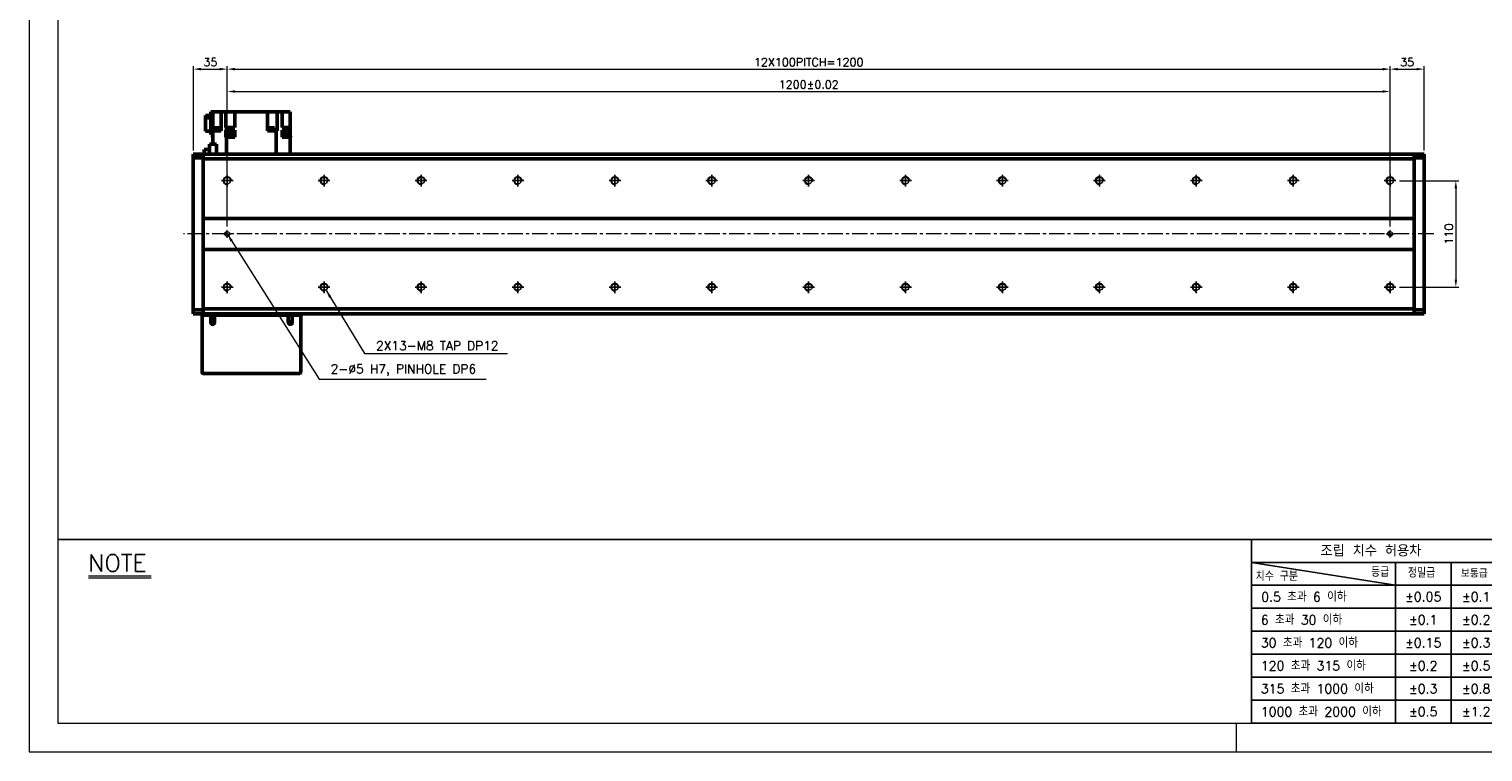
# Model space of a CAD drawing. Header units: millimetres. Extents: x 46547 to 49038, y 6223 to 10291.
# Tile 1 of 5: x 46547 to 48047, y 8529 to 9275. Entities that reach past the tile are written whole.
import ezdxf

# ---------------------------------------------------------------- set-up
doc = ezdxf.new("R2010")
doc.units = ezdxf.units.MM
doc.header["$LTSCALE"] = 0.5
doc.linetypes.add('CENTER', pattern=[50.8, 31.75, -6.35, 6.35, -6.35])
doc.layers.get('0').update_dxf_attribs({"lineweight": 20})
for name, color, linetype, lineweight in [('1', 1, 'CENTER', 13), ('4', 4, 'Continuous', 13), ('외형선(ISO)', 7, 'Continuous', 50)]:
    doc.layers.add(name, color=color, linetype=linetype, lineweight=lineweight)
for name, color, linetype in [('3', 3, 'Continuous'), ('C', 1, 'CENTER'), ('DIM', 4, 'Continuous')]:
    doc.layers.add(name, color=color, linetype=linetype)
doc.styles.add('DSR TEXT', font='romans.shx', dxfattribs={"bigfont": 'whgtxt.shx'})
doc.styles.get("Standard").update_dxf_attribs({"font": 'romans.shx', "bigfont": 'whgtxt.shx'})
doc.dimstyles.new('DSR', dxfattribs={"dimscale": 2, "dimtxt": 3, "dimasz": 3, "dimexe": 0.5, "dimexo": 0.5, "dimgap": 0.5, "dimtad": 1, "dimdsep": 46, "dimtxsty": 'Standard', "dimcen": 2.5, "dimclrd": 4, "dimclre": 4, "dimclrt": 2, "dimadec": 0, "dimazin": 2, "dimtfac": 1, "dimtmove": 0, "dimatfit": 3, "dimfxl": 0, "dimlwd": -1, "dimlwe": -1, "dimarcsym": 0})

# ---------------------------------------------------------------- blocks, each defined once
blk = doc.blocks.new('A$C13F00394')
for p, q in [((-202.34, 25.67), (-191.42, 25.67)), ((-202.34, 25.3), (-191.42, 25.3))]:
    blk.add_line(p, q)
at = {"layer": '3'}
for p, q in [((0, 32), (-207.68, 32)), ((0, 32), (202.32, 32)), ((0, 32), (0, 0)), ((0, 28), (25, 24)), ((43.43, 28), (0, 28)), ((25, 28), (25, 0)), ((34.7, 28), (34.7, 0)), ((43.43, 24), (0, 24)), ((43.43, 20), (0, 20)), ((43.43, 16), (0, 16)), ((0, 12), (129.32, 12)), ((43.43, 8), (0, 8)), ((43.43, 4), (0, 4)), ((0, 0), (202.32, 0))]:
    blk.add_line(p, q, dxfattribs=at)
at = {"color": 0, "style": 'DSR TEXT'}
for s, height, p in [('조립 치수 허용차', 2, (11.97, 29.02)), ('치수 구분', 1.5, (0.69, 24.78)), ('등급', 1.5, (20.77, 25.52)), ('정밀급', 1.5, (27.18, 25.37)), ('보통급', 1.3, (36.41, 25.38)), (' 0.5 초과 6 이하', 1.6, (0.56, 21.19)), (' 6 초과 30 이하', 1.6, (0.49, 17.19)), (' 30 초과 120 이하', 1.6, (0.49, 13.19)), (' 120 초과 315 이하', 1.6, (0.49, 9.19)), (' 315 초과 1000 이하', 1.6, (0.49, 5.19)), (' 1000 초과 2000 이하', 1.6, (0.49, 1.19))]:
    blk.add_text(s, height=height, dxfattribs=at).set_placement(p)
at = {"color": 0, "char_height": 1.6, "attachment_point": 5, "style": 'DSR TEXT'}
for s, insert in [('%%P0.05', (29.85, 22)), ('%%P0.1', (39.07, 22)), ('%%P0.1', (29.85, 18)), ('%%P0.2', (39.07, 18)), ('%%P0.15', (29.85, 14)), ('%%P0.3', (39.07, 14)), ('%%P0.2', (29.85, 10)), ('%%P0.5', (39.07, 10)), ('%%P0.3', (29.85, 6)), ('%%P0.8', (39.07, 6)), ('%%P0.5', (29.85, 2)), ('%%P1.2', (39.07, 2))]:
    blk.add_mtext(s, dxfattribs=dict(at, insert=insert))
at = {"layer": '4', "color": 0, "style": 'DSR TEXT'}
blk.add_text('NOTE', height=3, dxfattribs=at).set_placement((-202.39, 26.38))
blk = doc.blocks.new('A$C1C1952E1')
at = {"color": 1}
blk.add_lwpolyline([(0, 0), (420, 0), (420, 297), (0, 297)], close=True, dxfattribs=at)
at = {"color": 3}
blk.add_lwpolyline([(5, 5), (415, 5), (415, 292), (5, 292)], close=True, dxfattribs=at)
blk = doc.blocks.new('A$C33E56CC6')
h = blk.add_hatch()
h.set_pattern_fill('ANSI31', color=256, style=0)
h.set_pattern_definition([(45, (-7065.45672, -6508.5399), (-0.0883883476, 0.0883883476), [])])
h.paths.add_polyline_path([(4, 6.5, 0.414214), (1.5, 4), (4, 4)])
h.paths.add_polyline_path([(6.5, 4), (4, 4), (4, 1.5, 0.414214)])
blk.add_circle((4, 4), 2.5)
at = {"layer": '1'}
for p, q in [((0, 4), (8, 4)), ((4, 0), (4, 8))]:
    blk.add_line(p, q, dxfattribs=at)
blk = doc.blocks.new('tap8')
blk.add_circle((0, 0), 3.4)
at = {"layer": 'C', "color": 1, "linetype": 'CENTER'}
for p, q in [((-6, 0), (6, 0)), ((0, -6), (0, 6))]:
    blk.add_line(p, q, dxfattribs=at)
at = {"layer": 'DIM', "color": 3}
blk.add_arc((0, 0), 4, 263.8455, 189.4314, dxfattribs=at)
blk = doc.blocks.new('*D112')
at = {"color": 1, "linetype": 'ByBlock'}
for p, q in [((47960.8, 9118.8), (48022, 9118.8)), ((48019, 9111), (48019, 9016.6)), ((47960.8, 9008.8), (48022, 9008.8))]:
    blk.add_line(p, q, dxfattribs=at)
at = {"color": 1}
for points in [[(48017.7, 9111), (48020.3, 9111), (48019, 9118.8)], [(48017.7, 9016.6), (48020.3, 9016.6), (48019, 9008.8)]]:
    blk.add_solid(points, dxfattribs=at)
at = {"layer": 'Defpoints', "color": 0}
for p in [(47957.2, 9118.8), (47957.2, 9008.8), (48019, 9008.8)]:
    blk.add_point(p, dxfattribs=at)
at = {"color": 3, "insert": (48011.8, 9063.8), "char_height": 8.4, "attachment_point": 5, "rotation": 90, "style": 'DSR TEXT'}
blk.add_mtext('110', dxfattribs=at)
blk = doc.blocks.new('*D113')
at = {"color": 1, "linetype": 'ByBlock'}
for p, q in [((46716.2, 9149.9), (46716.2, 9237)), ((46724, 9234), (46743.4, 9234)), ((46751.2, 9128.5), (46751.2, 9237))]:
    blk.add_line(p, q, dxfattribs=at)
at = {"color": 1}
for points in [[(46724, 9235.3), (46724, 9232.7), (46716.2, 9234)], [(46743.4, 9235.3), (46743.4, 9232.7), (46751.2, 9234)]]:
    blk.add_solid(points, dxfattribs=at)
at = {"layer": 'Defpoints', "color": 0}
for p in [(46751.2, 9234), (46716.2, 9146.3), (46751.2, 9124.9)]:
    blk.add_point(p, dxfattribs=at)
at = {"color": 3, "insert": (46733.7, 9241.2), "char_height": 8.4, "attachment_point": 5, "style": 'DSR TEXT'}
blk.add_mtext('35', dxfattribs=at)
blk = doc.blocks.new('*D114')
at = {"color": 1, "linetype": 'ByBlock'}
for p, q in [((46751.2, 9128.5), (46751.2, 9237)), ((46759, 9234), (47943.4, 9234)), ((47951.2, 9128.5), (47951.2, 9237))]:
    blk.add_line(p, q, dxfattribs=at)
at = {"color": 1}
for points in [[(46759, 9235.3), (46759, 9232.7), (46751.2, 9234)], [(47943.4, 9235.3), (47943.4, 9232.7), (47951.2, 9234)]]:
    blk.add_solid(points, dxfattribs=at)
at = {"layer": 'Defpoints', "color": 0}
for p in [(47951.2, 9234), (46751.2, 9124.9), (47951.2, 9124.9)]:
    blk.add_point(p, dxfattribs=at)
at = {"color": 3, "insert": (47351.2, 9241.2), "char_height": 8.4, "attachment_point": 5, "style": 'DSR TEXT'}
blk.add_mtext('12X100PITCH=1200', dxfattribs=at)
blk = doc.blocks.new('*D115')
at = {"color": 1, "linetype": 'ByBlock'}
for p, q in [((47951.2, 9128.5), (47951.2, 9237)), ((47959, 9234), (47978.4, 9234)), ((47986.2, 9149.9), (47986.2, 9237))]:
    blk.add_line(p, q, dxfattribs=at)
at = {"color": 1}
for points in [[(47959, 9235.3), (47959, 9232.7), (47951.2, 9234)], [(47978.4, 9235.3), (47978.4, 9232.7), (47986.2, 9234)]]:
    blk.add_solid(points, dxfattribs=at)
at = {"layer": 'Defpoints', "color": 0}
for p in [(47986.2, 9234), (47986.2, 9146.3), (47951.2, 9124.9)]:
    blk.add_point(p, dxfattribs=at)
at = {"color": 3, "insert": (47968.7, 9241.2), "char_height": 8.4, "attachment_point": 5, "style": 'DSR TEXT'}
blk.add_mtext('35', dxfattribs=at)
blk = doc.blocks.new('*D116')
at = {"color": 1, "linetype": 'ByBlock'}
for p, q in [((46751.2, 9071.4), (46751.2, 9213.9)), ((47951.2, 9071.4), (47951.2, 9213.9)), ((46759, 9210.9), (47943.4, 9210.9))]:
    blk.add_line(p, q, dxfattribs=at)
at = {"color": 1}
for points in [[(46759, 9212.2), (46759, 9209.6), (46751.2, 9210.9)], [(47943.4, 9212.2), (47943.4, 9209.6), (47951.2, 9210.9)]]:
    blk.add_solid(points, dxfattribs=at)
at = {"layer": 'Defpoints', "color": 0}
for p in [(47951.2, 9210.9), (46751.2, 9067.8), (47951.2, 9067.8)]:
    blk.add_point(p, dxfattribs=at)
at = {"color": 3, "insert": (47351.2, 9218.1), "char_height": 8.4, "attachment_point": 5, "style": 'DSR TEXT'}
blk.add_mtext('1200%%P0.02', dxfattribs=at)

msp = doc.modelspace()

# ---------------------------------------------------------------- linework, layer by layer
at = {"color": 1}
msp.add_line((47792.37032, 8558.65502), (47792.37032, 8528.99552), dxfattribs=at)
at = {"layer": '1'}
msp.add_line((47996.15234, 9063.84756), (46706.15234, 9063.84756), dxfattribs=at)
at = {"layer": '3'}
msp.add_line((47808.28287, 8558.65502), (49008.40982, 8558.65502), dxfattribs=at)
at = {"layer": '외형선(ISO)'}
for p, q in [((46734.15234, 9186.15315), (46728.65234, 9186.15315)), ((46728.65234, 9186.15315), (46728.65234, 9183.83763)), ((46728.65234, 9183.83763), (46734.15234, 9183.83763)), ((46728.65234, 9183.83763), (46728.65234, 9169.94198)), ((46734.15234, 9189.84756), (46736.15234, 9189.84756)), ((46734.15234, 9189.84756), (46734.15234, 9166.34756)), ((46736.15234, 9189.84756), (46736.15234, 9170.34756)), ((46740.55234, 9189.84756), (46736.15234, 9189.84756)), ((46745.05234, 9189.84756), (46740.55234, 9189.84756)), ((46749.81967, 9189.84756), (46745.05234, 9189.84756)), ((46745.05234, 9189.84756), (46745.05234, 9170.34756)), ((46749.81967, 9189.84756), (46749.83039, 9189.84756)), ((46749.83039, 9173.84756), (46749.83039, 9189.84756)), ((46749.83039, 9189.84756), (46754.95234, 9189.84756)), ((46758.95234, 9189.84756), (46754.95234, 9189.84756)), ((46758.95234, 9189.84756), (46792.85234, 9189.84756)), ((46758.95234, 9173.84756), (46758.95234, 9189.84756)), ((46792.85234, 9170.34756), (46792.85234, 9189.84756)), ((46797.35234, 9189.84756), (46792.85234, 9189.84756)), ((46797.35234, 9189.84756), (46802.51945, 9189.84756)), ((46807.59618, 9189.84756), (46802.51945, 9189.84756)), ((46802.51945, 9170.34756), (46802.51945, 9189.84756)), ((46807.59618, 9189.84756), (46807.75234, 9189.84756)), ((46807.75234, 9173.84756), (46807.75234, 9189.84756)), ((46811.75234, 9189.84756), (46807.75234, 9189.84756)), ((46811.75234, 9189.84756), (46816.15234, 9189.84756)), ((46816.15234, 9189.84756), (46816.15234, 9173.84756)), ((46728.65234, 9169.94198), (46734.15234, 9169.94198)), ((46736.15234, 9156.49756), (46736.15234, 9170.34756)), ((46736.15234, 9170.34756), (46744.70849, 9170.34756)), ((46737.5914, 9170.84756), (46743.5914, 9170.84756)), ((46737.5914, 9170.84756), (46737.5914, 9170.34756)), ((46737.6414, 9171.54756), (46743.5414, 9171.54756)), ((46737.6414, 9171.54756), (46737.6414, 9170.84756)), ((46737.8414, 9173.54756), (46743.3414, 9173.54756)), ((46737.8414, 9173.54756), (46737.8414, 9171.54756)), ((46743.3414, 9173.54756), (46743.3414, 9171.54756)), ((46743.5414, 9171.54756), (46743.5414, 9170.84756)), ((46743.5914, 9170.84756), (46743.5914, 9170.34756)), ((46745.05234, 9170.34756), (46744.70849, 9170.34756)), ((46749.83039, 9173.84756), (46750.48615, 9173.84756)), ((46749.83039, 9170.84756), (46749.83039, 9165.84756)), ((46750.48615, 9170.84756), (46749.83039, 9170.84756)), ((46750.48615, 9173.84756), (46758.95234, 9173.84756)), ((46750.48615, 9170.84756), (46750.48615, 9173.84756)), ((46758.95234, 9170.84756), (46750.48615, 9170.84756)), ((46750.94172, 9167.44756), (46757.94172, 9167.44756)), ((46750.94172, 9164.84756), (46750.94172, 9167.44756)), ((46757.94172, 9164.84756), (46757.94172, 9167.44756)), ((46758.95234, 9170.84756), (46758.95234, 9165.84756)), ((46801.81852, 9170.34756), (46792.85234, 9170.34756)), ((46794.35091, 9170.84756), (46800.35091, 9170.84756)), ((46794.35091, 9170.84756), (46794.35091, 9170.34756)), ((46794.40091, 9171.54756), (46800.30091, 9171.54756)), ((46794.40091, 9171.54756), (46794.40091, 9170.84756)), ((46794.60091, 9173.54756), (46800.10091, 9173.54756)), ((46794.60091, 9173.54756), (46794.60091, 9171.54756)), ((46800.10091, 9173.54756), (46800.10091, 9171.54756)), ((46800.30091, 9171.54756), (46800.30091, 9170.84756)), ((46800.35091, 9170.84756), (46800.35091, 9170.34756)), ((46801.81852, 9146.34756), (46801.81852, 9170.34756)), ((46801.81852, 9170.34756), (46802.48501, 9170.34756)), ((46802.51945, 9170.34756), (46802.48501, 9170.34756)), ((46807.75234, 9173.84756), (46816.15234, 9173.84756)), ((46807.75234, 9165.84756), (46807.75234, 9170.84756)), ((46816.15234, 9170.84756), (46807.75234, 9170.84756)), ((46809.07224, 9167.44756), (46816.07224, 9167.44756)), ((46809.07224, 9164.84756), (46809.07224, 9167.44756)), ((46816.07224, 9164.84756), (46816.07224, 9167.44756)), ((46816.15234, 9170.84756), (46816.15234, 9173.84756)), ((46816.15234, 9165.84756), (46816.15234, 9170.84756)), ((46732.75234, 9156.49756), (46740.18089, 9156.49756)), ((46732.75234, 9146.34756), (46732.75234, 9156.49756)), ((46734.15234, 9166.34756), (46736.15234, 9166.34756)), ((46735.93244, 9164.84756), (46736.15234, 9164.84756)), ((46735.93244, 9163.84756), (46735.93244, 9164.84756)), ((46736.15234, 9163.84756), (46735.93244, 9163.84756)), ((46740.18089, 9156.49756), (46740.18089, 9146.34756)), ((46749.8277, 9165.84756), (46749.8277, 9163.84756)), ((46749.83039, 9165.84756), (46749.8277, 9165.84756)), ((46749.8277, 9163.84756), (46750.48615, 9163.84756)), ((46750.94172, 9165.84756), (46749.83039, 9165.84756)), ((46750.48615, 9163.84756), (46753.16779, 9163.84756)), ((46750.48615, 9163.84756), (46750.48615, 9146.34756)), ((46750.64172, 9164.84756), (46758.24172, 9164.84756)), ((46750.64172, 9163.84756), (46750.64172, 9164.84756)), ((46755.71564, 9163.84756), (46753.16779, 9163.84756)), ((46755.71564, 9163.84756), (46758.95376, 9163.84756)), ((46757.94172, 9165.84756), (46758.95234, 9165.84756)), ((46758.24172, 9163.84756), (46758.24172, 9164.84756)), ((46758.95376, 9165.84756), (46758.95234, 9165.84756)), ((46758.95376, 9165.84756), (46758.95376, 9163.84756)), ((46807.71328, 9163.84756), (46807.71328, 9165.84756)), ((46807.75234, 9165.84756), (46807.71328, 9165.84756)), ((46807.71328, 9163.84756), (46816.15234, 9163.84756)), ((46807.75234, 9165.84756), (46809.07224, 9165.84756)), ((46808.77224, 9164.84756), (46816.37224, 9164.84756)), ((46808.77224, 9163.84756), (46808.77224, 9164.84756)), ((46816.15234, 9165.84756), (46816.07224, 9165.84756)), ((46816.15234, 9165.84756), (46816.15234, 9164.84756)), ((46816.15234, 9146.34756), (46816.15234, 9163.84756)), ((46816.37224, 9163.84756), (46816.15234, 9163.84756)), ((46816.37224, 9163.84756), (46816.37224, 9164.84756)), ((46716.15234, 9146.34756), (46716.15234, 9145.46888)), ((46726.15234, 9146.34756), (46716.15234, 9146.34756)), ((46716.15234, 9142.34756), (46716.15234, 9145.46888)), ((46716.15234, 9142.34756), (46726.15234, 9142.34756)), ((46716.15234, 8985.34756), (46716.15234, 9142.34756)), ((46726.15234, 9146.34756), (46726.15234, 9145.46889)), ((46726.15234, 9146.34756), (47976.15234, 9146.34756)), ((46726.15234, 9145.46888), (46726.15234, 9146.34756)), ((46726.15234, 9141.34756), (46726.15234, 9145.46889)), ((46726.15234, 9145.46888), (46726.15234, 9142.34756)), ((46726.15234, 9079.84756), (46726.15234, 9141.34756)), ((46726.15234, 9141.34756), (47976.15234, 9141.34756)), ((46727.35234, 9151.17256), (46732.75234, 9151.17256)), ((46727.35234, 9151.17256), (46727.35234, 9146.34756)), ((47976.15234, 9145.46889), (47976.15234, 9146.34756)), ((47976.15234, 9146.34756), (47976.15234, 9145.46889)), ((47976.15234, 9146.34756), (47986.15234, 9146.34756)), ((47976.15234, 9145.46889), (47976.15234, 9141.34756)), ((47976.15234, 9142.34756), (47976.15234, 9145.46889)), ((47976.15234, 9142.34756), (47986.15234, 9142.34756)), ((47976.15234, 9141.34756), (47976.15234, 9079.84756)), ((47986.15234, 9145.46889), (47986.15234, 9146.34756)), ((47986.15234, 9145.46889), (47986.15234, 9142.34756)), ((47986.15234, 9142.34756), (47986.15234, 8985.34756)), ((46726.15234, 9078.99401), (46726.15234, 9079.84756)), ((47976.15234, 9079.84756), (46726.15234, 9079.84756)), ((46726.15234, 9078.64046), (46726.15234, 9078.99401)), ((46726.15234, 9049.05467), (46726.15234, 9078.64046)), ((46726.15234, 9078.64046), (46726.15234, 9049.05467)), ((47976.15234, 9079.84756), (47976.15234, 9078.99401)), ((47976.15234, 9078.99401), (47976.15234, 9078.64046)), ((47976.15234, 9078.64046), (47976.15234, 9049.05467)), ((47976.15234, 9049.05467), (47976.15234, 9078.64046)), ((46726.15234, 9048.70112), (46726.15234, 9049.05467)), ((46726.15234, 9047.84756), (46726.15234, 9048.70112)), ((46726.15234, 8986.34756), (46726.15234, 9047.84756)), ((46726.15234, 9047.84756), (47976.15234, 9047.84756)), ((47976.15234, 9049.05467), (47976.15234, 9048.70112)), ((47976.15234, 9048.70112), (47976.15234, 9047.84756)), ((47976.15234, 9047.84756), (47976.15234, 8986.34756)), ((46726.15234, 8985.34756), (46716.15234, 8985.34756)), ((46716.15234, 8982.22624), (46716.15234, 8985.34756)), ((46716.15234, 8982.22624), (46716.15234, 8981.34756)), ((46726.15234, 8981.34756), (46716.15234, 8981.34756)), ((46725.15234, 8979.84756), (46726.15234, 8979.84756)), ((46725.15234, 8979.84756), (46725.15234, 8920.84756)), ((46726.15234, 8982.22624), (46726.15234, 8986.34756)), ((47976.15234, 8986.34756), (46726.15234, 8986.34756)), ((46726.15234, 8985.34756), (46726.15234, 8982.22624)), ((46726.15234, 8982.22624), (46726.15234, 8981.34756)), ((46726.15234, 8981.34756), (46726.15234, 8982.22624)), ((46726.15234, 8981.34756), (47976.15234, 8981.34756)), ((46726.15234, 8979.84756), (46726.15234, 8981.34756)), ((46726.15234, 8979.84756), (46734.15234, 8979.84756)), ((46734.15234, 8979.84756), (46738.15234, 8979.84756)), ((46734.15234, 8972.34756), (46734.15234, 8979.84756)), ((46738.15234, 8979.84756), (46738.15234, 8972.34756)), ((46738.15234, 8979.84756), (46814.15234, 8979.84756)), ((46814.15234, 8979.84756), (46818.15234, 8979.84756)), ((46814.15234, 8972.34756), (46814.15234, 8979.84756)), ((46818.15234, 8979.84756), (46818.15234, 8972.34756)), ((46818.15234, 8979.84756), (46826.15234, 8979.84756)), ((46826.15234, 8979.84756), (46826.15234, 8981.34756)), ((46826.15234, 8979.84756), (46827.15234, 8979.84756)), ((46827.15234, 8920.84756), (46827.15234, 8979.84756)), ((47976.15234, 8986.34756), (47976.15234, 8982.22624)), ((47986.15234, 8985.34756), (47976.15234, 8985.34756)), ((47976.15234, 8982.22624), (47976.15234, 8985.34756)), ((47976.15234, 8981.34756), (47976.15234, 8982.22624)), ((47976.15234, 8982.22624), (47976.15234, 8981.34756)), ((47976.15234, 8981.34756), (47986.15234, 8981.34756)), ((47986.15234, 8985.34756), (47986.15234, 8982.22624)), ((47986.15234, 8981.34756), (47986.15234, 8982.22624)), ((46726.15234, 8919.84756), (46826.15234, 8919.84756))]:
    msp.add_line(p, q, dxfattribs=at)
for centre in [(46736.15234, 8972.34756), (46816.15234, 8972.34756)]:
    msp.add_circle(centre, 1.2295, dxfattribs=at)
for centre, radius, start, end in [((46736.15234, 8972.34756), 2, 180, 0), ((46816.15234, 8972.34756), 2, 180, 0), ((46726.15234, 8920.84756), 1, 180, 270), ((46826.15234, 8920.84756), 1, 270, 0)]:
    msp.add_arc(centre, radius, start, end, dxfattribs=at)

# ---------------------------------------------------------------- block references
at = {"xscale": 5.931900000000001, "yscale": 5.931900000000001, "zscale": 5.931900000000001}
for name, p in [('A$C1C1952E1', (46546.67132, 8528.99552)), ('A$C13F00394', (47808.28288, 8558.65502))]:
    msp.add_blockref(name, p, dxfattribs=at)
at = {"rotation": 90}
for p in [(46751.15234, 9118.84756), (46851.15234, 9118.84756), (46951.15234, 9118.84756), (47051.15234, 9118.84756), (47151.15234, 9118.84756), (47251.15234, 9118.84756), (47351.15234, 9118.84756), (47451.15234, 9118.84756), (47551.15234, 9118.84756), (47651.15234, 9118.84756), (47751.15234, 9118.84756), (47851.15234, 9118.84756), (47951.15234, 9118.84756), (46751.15234, 9008.84756), (46851.15234, 9008.84756), (46951.15234, 9008.84756), (47051.15234, 9008.84756), (47151.15234, 9008.84756), (47251.15234, 9008.84756), (47351.15234, 9008.84756), (47451.15234, 9008.84756), (47551.15234, 9008.84756), (47651.15234, 9008.84756), (47751.15234, 9008.84756), (47851.15234, 9008.84756), (47951.15234, 9008.84756)]:
    msp.add_blockref('tap8', p, dxfattribs=at)
for p in [(46747.15233, 9059.84757), (47947.15233, 9059.84757)]:
    msp.add_blockref('A$C33E56CC6', p)

# ---------------------------------------------------------------- texts
at = {"color": 3, "char_height": 9.24, "attachment_point": 7, "style": 'DSR TEXT'}
for s, insert in [('2X13-M8 TAP DP12', (46904.76964, 8943.82565)), ('2-%%C5 H7, PINHOLE DP6', (46857.93099, 8917.05101))]:
    msp.add_mtext(s, dxfattribs=dict(at, insert=insert))

# ---------------------------------------------------------------- dimensions: what is measured, and where the dimension line sits
for base, p1, p2, picture, middle in [((46751.15234, 9234.0085), (46716.15234, 9146.34756), (46751.15234, 9124.89454), '*D113', (46733.65234, 9241.2085)), ((47986.15234, 9234.0085), (47951.15234, 9124.89454), (47986.15234, 9146.34756), '*D115', (47968.65234, 9241.2085))]:
    dim = msp.add_linear_dim(base=base, p1=p1, p2=p2, dimstyle='DSR', override={"dimscale": 3, "dimtxt": 2.8, "dimasz": 2.600136, "dimexe": 1, "dimexo": 1.2, "dimgap": 1, "dimdec": 4, "dimtxsty": 'DSR TEXT', "dimclrd": 1, "dimclre": 1, "dimclrt": 3, "dimtdec": 4, "dimtix": 1})
    dim.commit()
    dim.dimension.update_dxf_attribs({"geometry": picture, "text_midpoint": middle})
for base, p1, p2, text, picture, middle in [((47951.15234, 9234.0085), (46751.15234, 9124.89454), (47951.15234, 9124.89454), '12X100PITCH=<>', '*D114', (47351.15234, 9241.2085)), ((47951.15234, 9210.88256), (46751.15234, 9067.84756), (47951.15234, 9067.84756), '<>%%P0.02', '*D116', (47351.15234, 9218.08256))]:
    dim = msp.add_linear_dim(base=base, p1=p1, p2=p2, text=text, dimstyle='DSR', override={"dimscale": 3, "dimtxt": 2.8, "dimasz": 2.600136, "dimexe": 1, "dimexo": 1.2, "dimgap": 1, "dimdec": 4, "dimtxsty": 'DSR TEXT', "dimclrd": 1, "dimclre": 1, "dimclrt": 3, "dimtdec": 4, "dimtix": 1})
    dim.commit()
    dim.dimension.update_dxf_attribs({"geometry": picture, "text_midpoint": middle})
dim = msp.add_linear_dim(base=(48019.02754, 9008.84756), p1=(47957.19931, 9118.84756), p2=(47957.19931, 9008.84756), angle=90, dimstyle='DSR', override={"dimscale": 3, "dimtxt": 2.8, "dimasz": 2.600136, "dimexe": 1, "dimexo": 1.2, "dimgap": 1, "dimdec": 4, "dimtxsty": 'DSR TEXT', "dimclrd": 1, "dimclre": 1, "dimclrt": 3, "dimtdec": 4, "dimtix": 1})
dim.commit()
dim.dimension.update_dxf_attribs({"geometry": '*D112', "text_midpoint": (48011.82754, 9063.84756)})

# ---------------------------------------------------------------- leaders
at = {"annotation_type": 0, "has_hookline": 1, "hookline_direction": 0}
for points, text_width in [([(46751.15234, 9063.84756), (46846.05055, 8913.75101), (46854.63099, 8913.75101)], 160.4625), ([(46853.017, 9006.0045), (46892.88919, 8940.52565), (46901.46964, 8940.52565)], 135.575)]:
    msp.add_leader(points, dimstyle='DSR', override={"dimscale": 3.3, "dimtxt": 2.8, "dimasz": 2.600136, "dimexe": 1, "dimexo": 1.2, "dimgap": 1, "dimdec": 4, "dimtxsty": 'DSR TEXT', "dimclrd": 1, "dimclre": 1, "dimclrt": 3, "dimtdec": 4, "dimtix": 1}, dxfattribs=dict(at, text_width=text_width))

doc.saveas('drawing.dxf')
